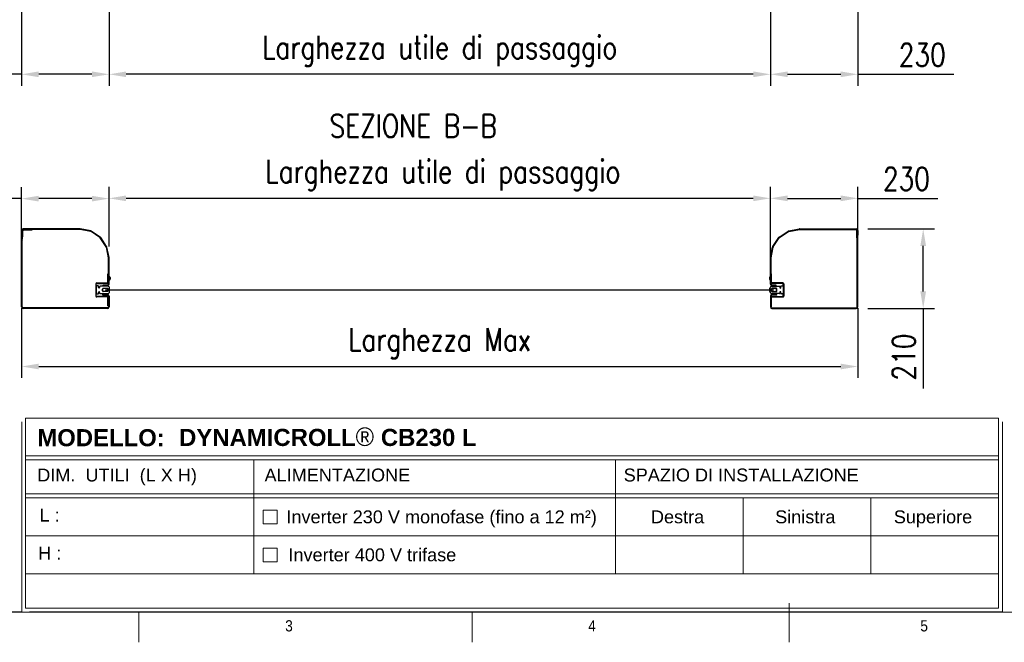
# Model space of a CAD drawing. Header units: inches. Extents: x 0 to 13926, y -6 to 5002.
# Tile 2 of 8: x 1494 to 4084, y 200 to 1839. Entities that reach past the tile are written whole.
import ezdxf

# ---------------------------------------------------------------- set-up
doc = ezdxf.new("R2010")
doc.units = ezdxf.units.IN
doc.header["$MEASUREMENT"] = 0
doc.layers.add('FORMAT', color=7, linetype='Continuous')
doc.styles.add('Compilazione 1', font='romans.shx', dxfattribs={"width": 0.75, "height": 480})
doc.styles.add('NYIP', font='romans.shx', dxfattribs={"width": 0.8})
doc.styles.add('SLDTEXTSTYLE0', font='GOTHIC.TTF', dxfattribs={"width": 0.913})
doc.styles.get("Standard").update_dxf_attribs({"font": 'arial.ttf'})
doc.dimstyles.new('STANDARD35', dxfattribs={"dimscale": 35, "dimtxt": 2, "dimasz": 1.5, "dimexe": 1, "dimexo": 1, "dimgap": 0.7, "dimtad": 1, "dimdec": 0, "dimdsep": 46, "dimtxsty": 'NYIP', "dimcen": 0, "dimclrd": 1, "dimclre": 1, "dimclrt": 2, "dimadec": 0, "dimazin": 0, "dimtfac": 1, "dimtdec": 0, "dimtix": 1, "dimtmove": 0, "dimatfit": 3, "dimfxl": 0, "dimtvp": 1, "dimtolj": 1, "dimtzin": 0, "dimarcsym": 0})

# ---------------------------------------------------------------- blocks, each defined once
blk = doc.blocks.new('A$C7C9C4F3F')
at = {"layer": 'FORMAT', "color": 7, "lineweight": 5}
for p, q in [((199.3, 199.3), (16199.3, 199.3)), ((4017.9, 199.3), (4017.9, 0)), ((6210.3, 0), (6210.3, 199.3)), ((8295, 0), (8295, 258.3))]:
    blk.add_line(p, q, dxfattribs=at)
at = {"color": 7, "lineweight": 5, "char_height": 73.8, "attachment_point": 1, "style": 'SLDTEXTSTYLE0'}
for s, insert in [('3', (4981.2, 145.3)), ('4', (6974.3, 145.3))]:
    blk.add_mtext(s, dxfattribs=dict(at, insert=insert))
at = {"layer": 'FORMAT', "color": 7, "lineweight": 5, "insert": (9158.6, 145.3), "char_height": 73.8, "attachment_point": 1, "style": 'SLDTEXTSTYLE0'}
blk.add_mtext('5', dxfattribs=at)
blk = doc.blocks.new('*D30')
at = {"color": 7, "lineweight": -2}
for p, q in [((1499.1, 1209.5), (1499.1, 1397.9)), ((1729, 1242.2), (1729, 1397.9)), ((1499.1, 1367.9), (1259, 1367.9)), ((1684, 1367.9), (1544.1, 1367.9))]:
    blk.add_line(p, q, dxfattribs=at)
at = {"color": 7}
for points in [[(1544.1, 1375.4), (1544.1, 1360.4), (1499.1, 1367.9)], [(1684, 1360.4), (1684, 1375.4), (1729, 1367.9)]]:
    blk.add_solid(points, dxfattribs=at)
at = {"layer": 'Defpoints', "color": 0}
for p in [(1499.1, 1367.9), (1729, 1212.2), (1499.1, 1179.5)]:
    blk.add_point(p, dxfattribs=at)
at = {"color": 7, "lineweight": 0, "insert": (1341.7, 1418.9), "char_height": 60, "attachment_point": 5, "style": 'NYIP'}
blk.add_mtext('\\A1;230', dxfattribs=at)
blk = doc.blocks.new('*D31')
at = {"color": 7, "lineweight": -2}
for p, q in [((1499.1, 1079.2), (1499.1, 896)), ((3699.1, 1079.2), (3699.1, 896)), ((1544.1, 926), (3654.1, 926))]:
    blk.add_line(p, q, dxfattribs=at)
at = {"color": 7}
for points in [[(1544.1, 933.5), (1544.1, 918.5), (1499.1, 926)], [(3654.1, 918.5), (3654.1, 933.5), (3699.1, 926)]]:
    blk.add_solid(points, dxfattribs=at)
at = {"layer": 'Defpoints', "color": 0}
for p in [(1499.1, 1109.2), (3699.1, 1109.2), (3699.1, 926)]:
    blk.add_point(p, dxfattribs=at)
at = {"color": 7, "lineweight": 0, "insert": (2599.1, 987), "char_height": 60, "attachment_point": 5, "style": 'NYIP'}
blk.add_mtext('\\A1;Larghezza Max ', dxfattribs=at)
blk = doc.blocks.new('*D32')
at = {"color": 7, "lineweight": -2}
for p, q in [((1729.1, 1241.8), (1729.1, 1398.7)), ((3469.1, 1199.7), (3469.1, 1398.7)), ((3424.1, 1368.7), (1774.1, 1368.7))]:
    blk.add_line(p, q, dxfattribs=at)
at = {"color": 7}
for points in [[(1774.1, 1376.2), (1774.1, 1361.2), (1729.1, 1368.7)], [(3424.1, 1361.2), (3424.1, 1376.2), (3469.1, 1368.7)]]:
    blk.add_solid(points, dxfattribs=at)
at = {"layer": 'Defpoints', "color": 0}
for p in [(1729.1, 1368.7), (1729.1, 1211.8), (3469.1, 1169.7)]:
    blk.add_point(p, dxfattribs=at)
at = {"color": 7, "lineweight": 0, "insert": (2607.4, 1429.7), "char_height": 60, "attachment_point": 5, "style": 'NYIP'}
blk.add_mtext('\\A1;Larghezza utile di passaggio^J', dxfattribs=at)
blk = doc.blocks.new('*D35')
at = {"color": 7, "lineweight": -2}
for p, q in [((3724.9, 1288.6), (3901, 1288.6)), ((3871, 1123.6), (3871, 1243.6)), ((3724.9, 1078.6), (3901, 1078.6)), ((3871, 1078.6), (3871, 868.1))]:
    blk.add_line(p, q, dxfattribs=at)
at = {"color": 7}
for points in [[(3878.5, 1243.6), (3863.5, 1243.6), (3871, 1288.6)], [(3863.5, 1123.6), (3878.5, 1123.6), (3871, 1078.6)]]:
    blk.add_solid(points, dxfattribs=at)
at = {"layer": 'Defpoints', "color": 0}
for p in [(3694.9, 1288.6), (3871, 1288.6), (3694.9, 1078.6)]:
    blk.add_point(p, dxfattribs=at)
at = {"color": 7, "lineweight": 0, "insert": (3820, 950.8), "char_height": 60, "attachment_point": 5, "rotation": 90, "style": 'NYIP'}
blk.add_mtext('\\A1;210', dxfattribs=at)
blk = doc.blocks.new('*D36')
at = {"color": 7, "lineweight": -2}
for p, q in [((3469.1, 1242.2), (3469.1, 1398.7)), ((3699.1, 1242.2), (3699.1, 1398.7)), ((3514.1, 1368.7), (3654.1, 1368.7)), ((3699.1, 1368.7), (3909.5, 1368.7))]:
    blk.add_line(p, q, dxfattribs=at)
at = {"color": 7}
for points in [[(3514.1, 1376.2), (3514.1, 1361.2), (3469.1, 1368.7)], [(3654.1, 1361.2), (3654.1, 1376.2), (3699.1, 1368.7)]]:
    blk.add_solid(points, dxfattribs=at)
at = {"layer": 'Defpoints', "color": 0}
for p in [(3699.1, 1368.7), (3469.1, 1212.2), (3699.1, 1212.2)]:
    blk.add_point(p, dxfattribs=at)
at = {"color": 7, "lineweight": 0, "insert": (3826.8, 1419.7), "char_height": 60, "attachment_point": 5, "style": 'NYIP'}
blk.add_mtext('\\A1;230', dxfattribs=at)
blk = doc.blocks.new('*D37')
at = {"color": 7, "lineweight": -2}
for p, q in [((1729.1, 1859), (1729.1, 1665.2)), ((3469.1, 1859), (3469.1, 1665.2)), ((3424.1, 1695.2), (1774.1, 1695.2))]:
    blk.add_line(p, q, dxfattribs=at)
at = {"color": 7}
for points in [[(1774.1, 1702.7), (1774.1, 1687.7), (1729.1, 1695.2)], [(3424.1, 1687.7), (3424.1, 1702.7), (3469.1, 1695.2)]]:
    blk.add_solid(points, dxfattribs=at)
at = {"layer": 'Defpoints', "color": 0}
for p in [(1729.1, 1889), (3469.1, 1889), (1729.1, 1695.2)]:
    blk.add_point(p, dxfattribs=at)
at = {"color": 7, "lineweight": 0, "insert": (2599.1, 1756.2), "char_height": 60, "attachment_point": 5, "style": 'NYIP'}
blk.add_mtext('\\A1;Larghezza utile di passaggio', dxfattribs=at)
blk = doc.blocks.new('*D38')
at = {"color": 7, "lineweight": -2}
for p, q in [((3469.1, 1859), (3469.1, 1665.2)), ((3699.1, 1859), (3699.1, 1665.2)), ((3514.1, 1695.2), (3654.1, 1695.2)), ((3699.1, 1695.2), (3951.2, 1695.2))]:
    blk.add_line(p, q, dxfattribs=at)
at = {"color": 7}
for points in [[(3514.1, 1702.7), (3514.1, 1687.7), (3469.1, 1695.2)], [(3654.1, 1687.7), (3654.1, 1702.7), (3699.1, 1695.2)]]:
    blk.add_solid(points, dxfattribs=at)
at = {"layer": 'Defpoints', "color": 0}
for p in [(3469.1, 1889), (3699.1, 1889), (3699.1, 1695.2)]:
    blk.add_point(p, dxfattribs=at)
at = {"color": 7, "lineweight": 0, "insert": (3868.5, 1746.2), "char_height": 60, "attachment_point": 5, "style": 'NYIP'}
blk.add_mtext('\\A1;230', dxfattribs=at)
blk = doc.blocks.new('*D39')
at = {"color": 7, "lineweight": -2}
for p, q in [((1499.1, 1859), (1499.1, 1665.2)), ((1729.1, 1859), (1729.1, 1665.2)), ((1499.1, 1695.2), (1246.9, 1695.2)), ((1684.1, 1695.2), (1544.1, 1695.2))]:
    blk.add_line(p, q, dxfattribs=at)
at = {"color": 7}
for points in [[(1544.1, 1702.7), (1544.1, 1687.7), (1499.1, 1695.2)], [(1684.1, 1687.7), (1684.1, 1702.7), (1729.1, 1695.2)]]:
    blk.add_solid(points, dxfattribs=at)
at = {"layer": 'Defpoints', "color": 0}
for p in [(1499.1, 1889), (1729.1, 1889), (1499.1, 1695.2)]:
    blk.add_point(p, dxfattribs=at)
at = {"color": 7, "lineweight": 0, "insert": (1329.6, 1746.2), "char_height": 60, "attachment_point": 5, "style": 'NYIP'}
blk.add_mtext('\\A1;230', dxfattribs=at)
blk = doc.blocks.new('*D47')
at = {"color": 7, "lineweight": -2}
for p, q in [((1473.2, 1288.6), (1282.1, 1288.6)), ((1312.1, 1243.6), (1312.1, 1123.6)), ((1473.2, 1078.6), (1282.1, 1078.6)), ((1312.1, 1078.6), (1312.1, 868.1))]:
    blk.add_line(p, q, dxfattribs=at)
at = {"color": 7}
for points in [[(1319.6, 1243.6), (1304.6, 1243.6), (1312.1, 1288.6)], [(1304.6, 1123.6), (1319.6, 1123.6), (1312.1, 1078.6)]]:
    blk.add_solid(points, dxfattribs=at)
at = {"layer": 'Defpoints', "color": 0}
for p in [(1503.2, 1288.6), (1312.1, 1078.6), (1503.2, 1078.6)]:
    blk.add_point(p, dxfattribs=at)
at = {"color": 7, "lineweight": 0, "insert": (1261.1, 950.8), "char_height": 60, "attachment_point": 5, "rotation": 90, "style": 'NYIP'}
blk.add_mtext('\\A1;210', dxfattribs=at)

msp = doc.modelspace()

# ---------------------------------------------------------------- linework, layer by layer
for p, q in [((1499.1, 1284.4), (1499.1, 1272.1)), ((1500.6, 1272.1), (1499.1, 1272.1)), ((1500.6, 1284.4), (1500.6, 1272.1)), ((1500.6, 1269.4), (1500.6, 1282.9)), ((1502.1, 1269.4), (1502.1, 1282.9)), ((1652.3, 1288.6), (1503.2, 1288.6)), ((1652.3, 1287.1), (1503.2, 1287.1)), ((1504.7, 1287.1), (1527.1, 1287.1)), ((1504.7, 1285.6), (1527.1, 1285.6)), ((1527.1, 1287.1), (1527.1, 1285.6)), ((1680.7, 1281.4), (1652.8, 1287)), ((1681, 1282.9), (1653.1, 1288.5)), ((1705.2, 1265.4), (1681.7, 1281)), ((1706, 1266.6), (1682.5, 1282.3)), ((3492.1, 1266.6), (3515.6, 1282.3)), ((3493, 1265.4), (3516.4, 1281)), ((3517.1, 1282.9), (3545, 1288.5)), ((3517.4, 1281.4), (3545.3, 1287)), ((3545.8, 1288.6), (3694.9, 1288.6)), ((3545.8, 1287.1), (3694.9, 1287.1)), ((3671.1, 1287.1), (3671.1, 1285.6)), ((3693.4, 1287.1), (3671.1, 1287.1)), ((3693.4, 1285.6), (3671.1, 1285.6)), ((3696.1, 1269.4), (3696.1, 1282.9)), ((3697.6, 1284.4), (3697.6, 1272.1)), ((3697.6, 1269.4), (3697.6, 1282.9)), ((3697.6, 1272.1), (3699.1, 1272.1)), ((3699.1, 1284.4), (3699.1, 1272.1)), ((1499.1, 1259.5), (1500.5, 1269)), ((1499.1, 1082.7), (1499.1, 1258.9)), ((1500.6, 1259.3), (1502, 1268.7)), ((1500.6, 1082.7), (1500.6, 1258.9)), ((1721.6, 1241.2), (1705.9, 1264.6)), ((1722.8, 1242), (1707.1, 1265.5)), ((3475.3, 1242), (3491, 1265.5)), ((3476.6, 1241.2), (3492.2, 1264.6)), ((3697.5, 1259.3), (3696.1, 1268.7)), ((3699, 1259.5), (3697.6, 1269)), ((3697.6, 1082.7), (3697.6, 1258.9)), ((3699.1, 1082.7), (3699.1, 1258.9)), ((1727.5, 1212.3), (1722, 1240.2)), ((1729, 1212.6), (1723.4, 1240.5)), ((3469.1, 1212.6), (3474.7, 1240.5)), ((3470.6, 1212.3), (3476.2, 1240.2)), ((1727.6, 1143.1), (1727.6, 1211.8)), ((1729.1, 1143.1), (1729.1, 1211.8)), ((3469.1, 1143.1), (3469.1, 1211.8)), ((3470.6, 1143.1), (3470.6, 1211.8)), ((1726.1, 1169.6), (1727.6, 1169.6)), ((1726.1, 1147.1), (1726.1, 1169.6)), ((1727.6, 1147.1), (1727.6, 1169.6)), ((3472.1, 1169.6), (3470.6, 1169.6)), ((3470.6, 1147.1), (3470.6, 1169.6)), ((3472.1, 1147.1), (3472.1, 1169.6)), ((1694.1, 1143.6), (1694.1, 1111.6)), ((1695.6, 1137.1), (1695.6, 1143.6)), ((1696.6, 1146.1), (1725.1, 1146.1)), ((1696.6, 1144.6), (1725.1, 1144.6)), ((1713.6, 1138.9), (1713.6, 1140.4)), ((1713.6, 1140.4), (1724.9, 1140.4)), ((1729.4, 1163.1), (1729.1, 1163.1)), ((1729.1, 1153.6), (1729.4, 1153.6)), ((1729.4, 1163.1), (1729.4, 1153.6)), ((1731.8, 1160.7), (1731.8, 1155.9)), ((3466.3, 1160.7), (3466.3, 1155.9)), ((3468.7, 1163.1), (3469.1, 1163.1)), ((3468.7, 1163.1), (3468.7, 1153.6)), ((3469.1, 1153.6), (3468.7, 1153.6)), ((3501.6, 1146.1), (3473.1, 1146.1)), ((3501.6, 1144.6), (3473.1, 1144.6)), ((3484.6, 1140.4), (3473.2, 1140.4)), ((3484.6, 1138.9), (3484.6, 1140.4)), ((3502.6, 1137.1), (3502.6, 1143.6)), ((3504.1, 1143.6), (3504.1, 1111.6)), ((1695.6, 1137.1), (1695.6, 1118.1)), ((1695.6, 1111.6), (1695.6, 1118.1)), ((1700.6, 1138.1), (1696.6, 1138.1)), ((1696.6, 1117.1), (1700.6, 1117.1)), ((1701.6, 1133.9), (1701.6, 1137.1)), ((1701.6, 1118.1), (1701.6, 1121.2)), ((1704.3, 1136.1), (1704.3, 1133.9)), ((1704.3, 1121.2), (1704.3, 1119.1)), ((1725.6, 1137.1), (1705.3, 1137.1)), ((1705.3, 1118.1), (1725.6, 1118.1)), ((1712, 1125.2), (1712, 1129.9)), ((1712.6, 1113.9), (1712.6, 1115.4)), ((1712.6, 1115.4), (1724.9, 1115.4)), ((1712.6, 1113.9), (1724.9, 1113.9)), ((1713.6, 1138.9), (1724.9, 1138.9)), ((1714, 1131.9), (1725.5, 1131.9)), ((1725.5, 1123.2), (1714, 1123.2)), ((1725.5, 1131.9), (1726.5, 1129.6)), ((1726.5, 1125.6), (1725.5, 1123.2)), ((1726.5, 1129.6), (1730.6, 1129.6)), ((1730.6, 1125.6), (1726.5, 1125.6)), ((1730.6, 1129.6), (1730.6, 1132.1)), ((1730.6, 1123.1), (1730.6, 1125.6)), ((3467.6, 1129.6), (3467.6, 1132.1)), ((3471.7, 1129.6), (3467.6, 1129.6)), ((3467.6, 1123.1), (3467.6, 1125.6)), ((3467.6, 1125.6), (3471.7, 1125.6)), ((3472.7, 1131.9), (3471.7, 1129.6)), ((3471.7, 1125.6), (3472.7, 1123.2)), ((3472.6, 1137.1), (3492.9, 1137.1)), ((3492.9, 1118.1), (3472.6, 1118.1)), ((3484.2, 1131.9), (3472.7, 1131.9)), ((3472.7, 1123.2), (3484.2, 1123.2)), ((3484.6, 1138.9), (3473.2, 1138.9)), ((3485.6, 1115.4), (3473.2, 1115.4)), ((3485.6, 1113.9), (3473.2, 1113.9)), ((3485.6, 1113.9), (3485.6, 1115.4)), ((3486.2, 1125.2), (3486.2, 1129.9)), ((3493.9, 1136.1), (3493.9, 1133.9)), ((3493.9, 1121.2), (3493.9, 1119.1)), ((3496.6, 1133.9), (3496.6, 1137.1)), ((3496.6, 1118.1), (3496.6, 1121.2)), ((3497.6, 1138.1), (3501.6, 1138.1)), ((3501.6, 1117.1), (3497.6, 1117.1)), ((3502.6, 1137.1), (3502.6, 1118.1)), ((3502.6, 1111.6), (3502.6, 1118.1)), ((1725.1, 1110.6), (1696.6, 1110.6)), ((1725.1, 1109.1), (1696.6, 1109.1)), ((1726.1, 1085.6), (1726.1, 1108.1)), ((1727.6, 1111.2), (1727.6, 1082.7)), ((1727.6, 1085.6), (1727.6, 1108.1)), ((1729.1, 1111.2), (1729.1, 1082.7)), ((3469.1, 1111.2), (3469.1, 1082.7)), ((3470.6, 1111.2), (3470.6, 1082.7)), ((3470.6, 1085.6), (3470.6, 1108.1)), ((3472.1, 1085.6), (3472.1, 1108.1)), ((3473.1, 1110.6), (3501.6, 1110.6)), ((3473.1, 1109.1), (3501.6, 1109.1)), ((1724.9, 1080.1), (1503.2, 1080.1)), ((1724.9, 1078.6), (1503.2, 1078.6)), ((1727.6, 1085.6), (1726.1, 1085.6)), ((3470.6, 1085.6), (3472.1, 1085.6)), ((3473.2, 1080.1), (3694.9, 1080.1)), ((3473.2, 1078.6), (3694.9, 1078.6))]:
    msp.add_line(p, q)
at = {"color": 7, "lineweight": 5}
for p, q in [((1713.1, 1123.8), (1713.1, 1131.2)), ((1713.1, 1125.1), (1713.1, 1129.8)), ((1723.8, 1131.5), (1713.5, 1131.5)), ((1713.5, 1123.5), (1723.8, 1123.5)), ((1719.6, 1128.2), (1719.6, 1126.7)), ((1719.6, 1128.2), (1728.6, 1128.2)), ((1719.6, 1128.2), (3469.2, 1128.2)), ((1728.6, 1126.7), (1719.6, 1126.7)), ((1719.6, 1126.7), (3469.2, 1126.7)), ((1724.1, 1128.8), (1724.1, 1131.2)), ((1728.6, 1128.8), (1724.1, 1128.8)), ((1724.1, 1123.8), (1724.1, 1126.2)), ((1724.1, 1126.2), (1728.6, 1126.2)), ((1728.6, 1128.8), (1728.6, 1128.2)), ((1728.6, 1128.2), (1758.6, 1128.2)), ((1728.6, 1126.7), (1728.6, 1126.2)), ((1728.6, 1126.7), (1758.6, 1126.7)), ((3447.8, 1128.2), (3477.8, 1128.2)), ((3447.8, 1126.7), (3477.8, 1126.7)), ((3468.8, 1128.2), (3477.8, 1128.2)), ((3477.8, 1126.7), (3468.8, 1126.7)), ((3473.3, 1128.8), (3471.4, 1128.8)), ((3471.4, 1128.8), (3471.4, 1128.2)), ((3471.4, 1126.2), (3471.4, 1126.7)), ((3471.4, 1126.2), (3473.3, 1126.2)), ((3473.3, 1131.2), (3473.3, 1128.8)), ((3473.3, 1126.2), (3473.3, 1123.8)), ((3483, 1131.5), (3473.6, 1131.5)), ((3473.6, 1123.5), (3483, 1123.5)), ((3477.8, 1126.7), (3477.8, 1128.2)), ((3483.9, 1129.8), (3483.9, 1125.1)), ((1499.3, 780), (1499.3, 280)), ((1509.6, 790.3), (4068.9, 790.3)), ((1509.6, 790.3), (1509.6, 290.3)), ((4068.9, 790.3), (4068.9, 290.3)), ((4079.2, 780), (4079.2, 280)), ((1509.6, 691), (4068.9, 691)), ((1509.6, 680), (4068.9, 680)), ((2109.9, 680), (2109.9, 380)), ((3061.5, 680), (3061.5, 380)), ((1509.6, 591), (4068.9, 591)), ((1509.6, 580), (4068.9, 580)), ((3397.5, 580), (3397.5, 380)), ((3733.5, 580), (3733.5, 380)), ((2135, 548), (2171, 548)), ((2135, 512), (2135, 548)), ((2171, 548), (2171, 512)), ((2171, 512), (2135, 512)), ((1509.6, 480), (4068.9, 480)), ((2135, 448), (2171, 448)), ((2135, 412), (2135, 448)), ((2171, 448), (2171, 412)), ((2171, 412), (2135, 412)), ((1509.6, 380), (4068.9, 380)), ((1509.6, 290.3), (4068.9, 290.3)), ((290, 280), (1499.3, 280)), ((1520, 280), (4079.2, 280)), ((4079.2, 280), (2859.6, 280)), ((2869.9, 280), (4079.2, 280))]:
    msp.add_line(p, q, dxfattribs=at)
for centre, radius, start, end in [((1503.2, 1284.4), 4.17, 90, 180), ((1497.9, 1269.4), 2.67, 351.4692, 0), ((1503.2, 1284.4), 2.67, 90, 180), ((1504.7, 1282.9), 4.17, 90, 180), ((1497.9, 1269.4), 4.17, 351.4692, 0), ((1504.7, 1282.9), 2.67, 90, 180), ((1652.3, 1284.4), 4.17, 78.75, 90), ((1652.3, 1284.4), 2.67, 78.75, 90), ((1680.2, 1278.8), 2.67, 56.25, 78.75), ((1680.2, 1278.8), 4.17, 56.25, 78.75), ((3517.9, 1278.8), 4.17, 101.25, 123.75), ((3517.9, 1278.8), 2.67, 101.25, 123.75), ((3545.8, 1284.4), 4.17, 90, 101.25), ((3545.8, 1284.4), 2.67, 90, 101.25), ((3693.4, 1282.9), 4.17, 0, 90), ((3693.4, 1282.9), 2.67, 0, 90), ((3694.9, 1284.4), 4.17, 0, 90), ((3694.9, 1284.4), 2.67, 0, 90), ((3700.2, 1269.4), 4.17, 180, 188.5308), ((3700.2, 1269.4), 2.67, 180, 188.5308), ((1503.2, 1258.9), 4.17, 171.4692, 180), ((1503.2, 1258.9), 2.67, 171.4692, 180), ((1703.7, 1263.2), 2.67, 33.75, 56.25), ((1703.7, 1263.2), 4.17, 33.75, 56.25), ((3494.5, 1263.2), 4.17, 123.75, 146.25), ((3494.5, 1263.2), 2.67, 123.75, 146.25), ((3694.9, 1258.9), 2.67, 0, 8.5308), ((3694.9, 1258.9), 4.17, 0, 8.5308), ((1719.3, 1239.7), 2.67, 11.25, 33.75), ((1719.3, 1239.7), 4.17, 11.25, 33.75), ((3478.8, 1239.7), 4.17, 146.25, 168.75), ((3478.8, 1239.7), 2.67, 146.25, 168.75), ((1724.9, 1211.8), 2.67, 0, 11.25), ((1724.9, 1211.8), 4.17, 0, 11.25), ((3473.2, 1211.8), 4.17, 168.75, 180), ((3473.2, 1211.8), 2.67, 168.75, 180), ((1696.6, 1143.6), 2.5, 90, 180), ((1696.6, 1143.6), 1, 90, 180), ((1724.9, 1143.1), 4.17, 270, 0), ((1724.9, 1143.1), 2.67, 270, 0), ((1725.1, 1147.1), 1, 270, 0), ((1725.1, 1147.1), 2.5, 270, 0), ((1727.1, 1158.3), 5.32, 26.5409, 63.3384), ((1727.1, 1158.3), 5.32, 296.6616, 333.4591), ((3471.1, 1158.3), 5.32, 116.6616, 153.4591), ((3471.1, 1158.3), 5.32, 206.5409, 243.3384), ((3473.2, 1143.1), 4.17, 180, 270), ((3473.1, 1147.1), 2.5, 180, 270), ((3473.2, 1143.1), 2.67, 180, 270), ((3473.1, 1147.1), 1, 180, 270), ((3501.6, 1143.6), 2.5, 0, 90), ((3501.6, 1143.6), 1, 0, 90), ((1696.6, 1137.1), 1, 90, 180), ((1696.6, 1118.1), 1, 180, 270), ((1700.6, 1137.1), 1, 0, 90), ((1700.6, 1118.1), 1, 270, 0), ((1702.9, 1133.9), 1.35, 180, 0), ((1702.9, 1121.2), 1.35, 0, 180), ((1705.3, 1136.1), 1, 90, 180), ((1705.3, 1119.1), 1, 180, 270), ((1714, 1129.9), 2, 90, 180), ((1714, 1125.2), 2, 180, 270), ((1724.9, 1111.2), 4.17, 0, 90), ((1724.9, 1111.2), 2.67, 0, 90), ((1725.6, 1132.1), 5, 0, 90), ((1725.6, 1123.1), 5, 270, 0), ((3472.6, 1132.1), 5, 90, 180), ((3472.6, 1123.1), 5, 180, 270), ((3473.2, 1111.2), 4.17, 90, 180), ((3473.2, 1111.2), 2.67, 90, 180), ((3484.2, 1129.9), 2, 0, 90), ((3484.2, 1125.2), 2, 270, 0), ((3492.9, 1136.1), 1, 0, 90), ((3492.9, 1119.1), 1, 270, 0), ((3495.2, 1133.9), 1.35, 180, 0), ((3495.2, 1121.2), 1.35, 0, 180), ((3497.6, 1137.1), 1, 90, 180), ((3497.6, 1118.1), 1, 180, 270), ((3501.6, 1137.1), 1, 0, 90), ((3501.6, 1118.1), 1, 270, 0), ((1696.6, 1111.6), 2.5, 180, 270), ((1696.6, 1111.6), 1, 180, 270), ((1725.1, 1108.1), 2.5, 0, 90), ((1725.1, 1108.1), 1, 0, 90), ((3473.1, 1108.1), 2.5, 90, 180), ((3473.1, 1108.1), 1, 90, 180), ((3501.6, 1111.6), 2.5, 270, 0), ((3501.6, 1111.6), 1, 270, 0), ((1503.2, 1082.7), 4.17, 180, 270), ((1503.2, 1082.7), 2.67, 180, 270), ((1724.9, 1082.7), 4.17, 270, 0), ((1724.9, 1082.7), 2.67, 270, 0), ((3473.2, 1082.7), 4.17, 180, 270), ((3473.2, 1082.7), 2.67, 180, 270), ((3694.9, 1082.7), 4.17, 270, 0), ((3694.9, 1082.7), 2.67, 270, 0)]:
    msp.add_arc(centre, radius, start, end)
for centre, start, end in [((1723.8, 1131.2), 0, 90), ((1723.8, 1123.8), 270, 0), ((3473.6, 1131.2), 90, 180), ((3473.6, 1123.8), 180, 270)]:
    msp.add_arc(centre, 0.3, start, end, dxfattribs=at)
for points, knots in [([(1713.1, 1131.2), (1713.1, 1131.2), (1713.1, 1131.2), (1713.1, 1131.3), (1713.2, 1131.4), (1713.3, 1131.5), (1713.4, 1131.5), (1713.5, 1131.5), (1713.5, 1131.5)], [0, 0, 0, 0, 0.105221, 0.222295, 0.409925, 0.680735, 0.959498, 1, 1, 1, 1]), ([(1713.5, 1123.5), (1713.5, 1123.5), (1713.4, 1123.5), (1713.3, 1123.5), (1713.2, 1123.6), (1713.1, 1123.7), (1713.1, 1123.7), (1713.1, 1123.8), (1713.1, 1123.8)], [0, 0, 0, 0, 0.092131, 0.38607, 0.634154, 0.799389, 0.928685, 1, 1, 1, 1])]:
    msp.add_open_spline(points, degree=3, knots=knots, dxfattribs=at)

# ---------------------------------------------------------------- block references
at = {"xscale": 0.4, "yscale": 0.4, "zscale": 0.4}
msp.add_blockref('A$C7C9C4F3F', (200, 200), dxfattribs=at)

# ---------------------------------------------------------------- texts
at = {"color": 7, "lineweight": 0, "insert": (2529.4, 1559.4, 1.5), "char_height": 60, "attachment_point": 5, "style": 'NYIP'}
msp.add_mtext('{SEZIONE B-B}', dxfattribs=at)
at = {"color": 7, "lineweight": 5}
for s, insert, char_height, width, attachment_point in [('\\pxql;{\\fArial|b1|i0|c0|p34;MODELLO:}', (1789.4, 761.1), 45.022, 498.031, 2), ('{\\fArial|b1|i0|c0|p34;DYNAMICROLL\\fCentury Gothic|b0|i0|c0|p34;\\H1.0833x;® \\fArial|b1|i0|c0|p34;\\H0.92311x;CB230 L}', (1913.4, 765.6), 45.0216, 2870.474, 1), ('\\pxql;{\\fArial|b0|i0|c0|p34;DIM.  UTILI  (L X H)}', (1943.7, 657.4), 34.043, 806.902, 2), ('{\\fArial|b0|i0|c0|p34;ALIMENTAZIONE}', (2329.8, 657.4), 34.043, 806.902, 2), ('{\\fArial|b0|i0|c0|p34;SPAZIO DI INSTALLAZIONE}', (3392.2, 657.4), 34.043, 806.902, 2), ('{\\fArial|b0|i0|c0|p34;L :}', (1572.9, 552), 34.043, 90.063, 2), ('{\\fArial|b0|i0|c0|p34;Inverter 230 V monofase (fino a 12 m²)}', (2604.1, 547.3), 34.043, 897.538, 2), ('{\\fArial|b0|i0|c0|p34;Destra}', (3224.8, 547.3), 34.043, 136.704, 2), ('{\\fArial|b0|i0|c0|p34;Sinistra}', (3560.8, 547.3), 34.043, 136.704, 2), ('{\\fArial|b0|i0|c0|p34;Superiore}', (3896.8, 547.3), 34.043, 136.704, 2), ('{\\fArial|b0|i0|c0|p34;H :}', (1572.9, 452), 34.043, 90.063, 2), ('\\pxql;{\\fArial|b0|i0|c0|p34;Inverter 400 V trifase}', (2649.9, 447.3), 34.043, 897.538, 2)]:
    msp.add_mtext(s, dxfattribs=dict(at, insert=insert, char_height=char_height, width=width, attachment_point=attachment_point))
at = {"color": 7, "insert": (941.9, 618.5), "char_height": 42.075, "attachment_point": 1, "style": 'Compilazione 1'}
msp.add_mtext_dynamic_manual_height_columns("{\\fArial|b0|i0|c0|p0;BMPEUROPE srl\\P\\pxql;Strada della Freisa, 1\\P14019 - Villanova d'Asti}", width=1128.074, gutter_width=1474.6, heights=[777], dxfattribs=at)

# ---------------------------------------------------------------- dimensions: what is measured, and where the dimension line sits
at = {"color": 7, "lineweight": 0}
for base, p1, p2, text, picture, middle in [((1729.1, 1695.2), (3469.1, 1889), (1729.1, 1889), 'Larghezza utile di passaggio', '*D37', (2599.1, 1756.2)), ((3699.1, 926), (1499.1, 1109.2), (3699.1, 1109.2), 'Larghezza Max ', '*D31', (2599.1, 987))]:
    dim = msp.add_linear_dim(base=base, p1=p1, p2=p2, angle=180, text=text, dimstyle='STANDARD35', override={"dimscale": 30, "dimclrd": 7, "dimclre": 7, "dimclrt": 7}, dxfattribs=at)
    dim.commit()
    dim.dimension.update_dxf_attribs({"geometry": picture, "text_midpoint": middle})
for base, p1, p2, angle, picture, middle in [((1499.1, 1695.2), (1729.1, 1889), (1499.1, 1889), 180, '*D39', (1329.6, 1695.2)), ((3699.1, 1695.2), (3469.1, 1889), (3699.1, 1889), 180, '*D38', (3868.5, 1695.2)), ((1499.1, 1367.9), (1729, 1212.2), (1499.1, 1179.5), 180, '*D30', (1341.7, 1367.9)), ((1312.1, 1078.6), (1503.2, 1288.6), (1503.2, 1078.6), 90, '*D47', (1312.1, 950.8)), ((3871, 1288.6), (3694.9, 1078.6), (3694.9, 1288.6), 90, '*D35', (3871, 950.8))]:
    dim = msp.add_linear_dim(base=base, p1=p1, p2=p2, angle=angle, dimstyle='STANDARD35', override={"dimscale": 30, "dimclrd": 7, "dimclre": 7, "dimclrt": 7}, dxfattribs=at)
    dim.commit()
    dim.dimension.update_dxf_attribs({"geometry": picture, "text_midpoint": middle, "dimtype": 160})
dim = msp.add_linear_dim(base=(1729.1, 1368.7), p1=(3469.1, 1169.7), p2=(1729.1, 1211.8), angle=180, text='Larghezza utile di passaggio^J', dimstyle='STANDARD35', override={"dimscale": 30, "dimclrd": 7, "dimclre": 7, "dimclrt": 7}, dxfattribs=at)
dim.commit()
dim.dimension.update_dxf_attribs({"geometry": '*D32', "text_midpoint": (2607.4, 1368.7), "dimtype": 160})
dim = msp.add_linear_dim(base=(3699.1, 1368.7), p1=(3469.1, 1212.2), p2=(3699.1, 1212.2), dimstyle='STANDARD35', override={"dimscale": 30, "dimclrd": 7, "dimclre": 7, "dimclrt": 7}, dxfattribs=at)
dim.commit()
dim.dimension.update_dxf_attribs({"geometry": '*D36', "text_midpoint": (3826.8, 1368.7), "dimtype": 160})

doc.saveas('drawing.dxf')
